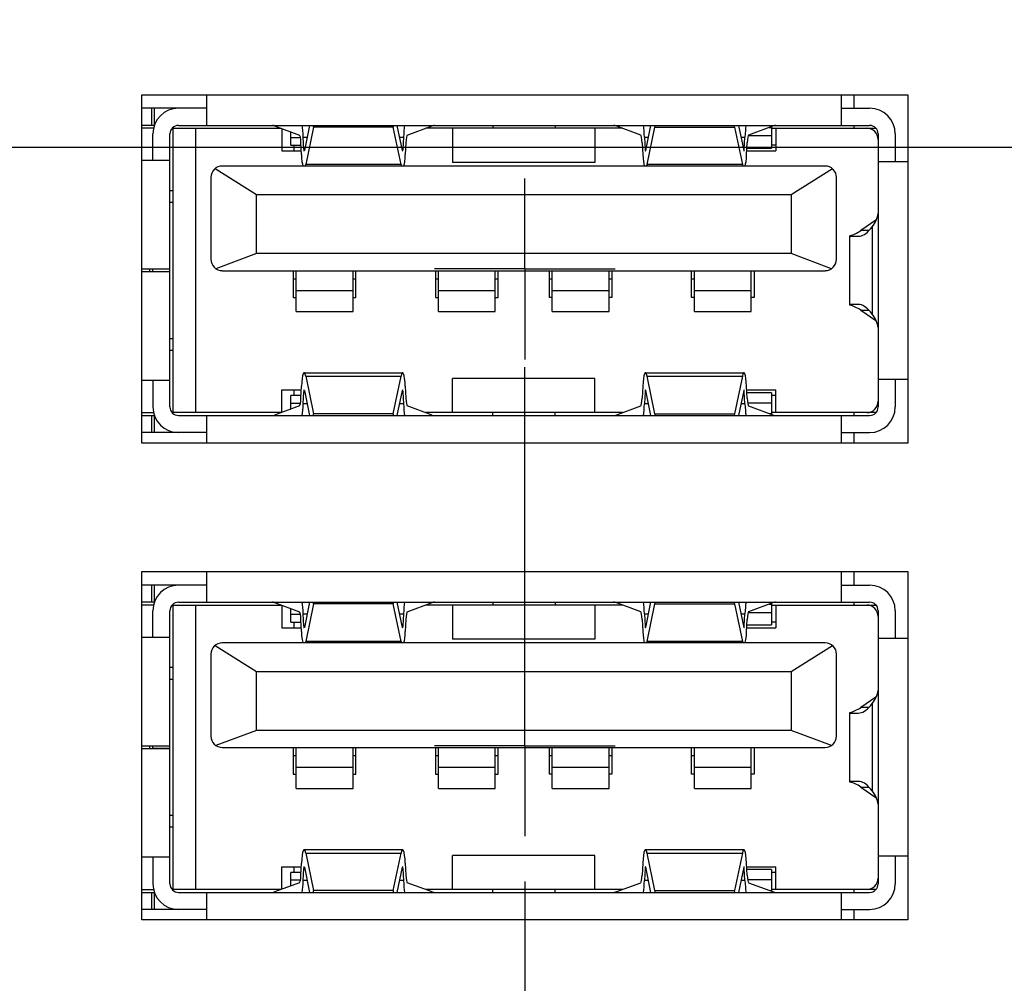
# Model space of a CAD drawing. Header units: inches. Extents: x 0 to 34, y 0 to 22.
# Tile 6 of 41: x 7.1 to 8.5, y 9.7 to 11. Entities that reach past the tile are written whole.
import ezdxf

# ---------------------------------------------------------------- set-up
doc = ezdxf.new("R2010")
doc.units = ezdxf.units.IN
doc.header["$LTSCALE"] = 1.87
doc.header["$MEASUREMENT"] = 0
doc.linetypes.add('CENTER', pattern=[0.6, 0.375, -0.075, 0.075, -0.075])
doc.layers.get('0').update_dxf_attribs({"linetype": 'CONTINUOUS'})
for name, color, linetype in [('02___PRT_ALL_AXES', 7, 'CONTINUOUS'), ('DATUMCURVES', 7, 'CONTINUOUS'), ('DIMENSIONS', 7, 'CONTINUOUS')]:
    doc.layers.add(name, color=color, linetype=linetype)
doc.styles.get("Standard").update_dxf_attribs({"font": 'txt', "width": 0.8})
doc.dimstyles.new('DIMSTYLE_1', dxfattribs={"dimtxt": 0.125, "dimasz": 0.18, "dimexe": 0.125, "dimexo": 0.0625, "dimgap": 0.03125, "dimtad": 0, "dimtih": 1, "dimtoh": 1, "dimlfac": 0.5, "dimzin": 4, "dimdsep": 46, "dimtxsty": 'STANDARD', "dimblk": '_FILLED', "dimblk1": '_FILLED', "dimblk2": '_FILLED', "dimcen": 0.09, "dimadec": 0, "dimazin": 0, "dimtp": 0.01, "dimtm": 0.01, "dimtfac": 1, "dimtofl": 0, "dimtmove": 0, "dimatfit": 3, "dimldrblk": '_FILLED', "dimfxl": 1, "dimtolj": 1, "dimtzin": 4, "dimarcsym": 0})

# ---------------------------------------------------------------- blocks, each defined once
blk = doc.blocks.new('*D4')
at = {"layer": 'DIMENSIONS', "color": 2, "linetype": 'CONTINUOUS'}
blk.add_line((7.8455, 9.8458), (7.8455, 7.4074), dxfattribs=at)
at = {"layer": 'DIMENSIONS', "color": 2, "linetype": 'CONTINUOUS', "insert": (7.783, 7.3449), "char_height": 0.125, "width": 1.125, "attachment_point": 3, "rotation": 90, "line_spacing_factor": 0.9}
blk.add_mtext('1.73{\\Ftxt.shx;\\W1.000000;\\H0.125000; }[43.8]', dxfattribs=at)
blk = doc.blocks.new('_FILLED')
at = {"color": 0, "linetype": 'BYBLOCK'}
blk.add_solid([(0, 0), (-1, 0.1736), (-1, -0.1736)], dxfattribs=at)
blk = doc.blocks.new('*D7')
at = {"layer": 'DIMENSIONS', "color": 2, "linetype": 'CONTINUOUS'}
blk.add_line((13.9132, 10.049), (13.9132, 7.4074), dxfattribs=at)
at = {"layer": 'DIMENSIONS', "color": 2, "linetype": 'CONTINUOUS', "insert": (13.8507, 7.3449), "char_height": 0.125, "width": 1.225, "attachment_point": 3, "rotation": 90, "line_spacing_factor": 0.9}
blk.add_mtext('4.76{\\Ftxt.shx;\\W1.000000;\\H0.125000; }[120.9]', dxfattribs=at)
blk = doc.blocks.new('*D8')
at = {"layer": 'DIMENSIONS', "color": 2, "linetype": 'CONTINUOUS'}
blk.add_line((16.0232, 10.049), (16.0232, 7.4074), dxfattribs=at)
at = {"layer": 'DIMENSIONS', "color": 2, "linetype": 'CONTINUOUS', "insert": (15.9607, 7.3449), "char_height": 0.125, "width": 1.225, "attachment_point": 3, "rotation": 90, "line_spacing_factor": 0.9}
blk.add_mtext('5.82{\\Ftxt.shx;\\W1.000000;\\H0.125000; }[147.7]', dxfattribs=at)
blk = doc.blocks.new('*D9')
at = {"layer": 'DIMENSIONS', "color": 2, "linetype": 'CONTINUOUS'}
blk.add_line((18.1332, 10.049), (18.1332, 7.4074), dxfattribs=at)
at = {"layer": 'DIMENSIONS', "color": 2, "linetype": 'CONTINUOUS', "insert": (18.0707, 7.3449), "char_height": 0.125, "width": 1.225, "attachment_point": 3, "rotation": 90, "line_spacing_factor": 0.9}
blk.add_mtext('6.87{\\Ftxt.shx;\\W1.000000;\\H0.125000; }[174.5]', dxfattribs=at)
blk = doc.blocks.new('*D10')
at = {"layer": 'DIMENSIONS', "color": 2, "linetype": 'CONTINUOUS'}
blk.add_line((20.2432, 10.049), (20.2432, 7.4074), dxfattribs=at)
at = {"layer": 'DIMENSIONS', "color": 2, "linetype": 'CONTINUOUS', "insert": (20.1807, 7.3449), "char_height": 0.125, "width": 1.225, "attachment_point": 3, "rotation": 90, "line_spacing_factor": 0.9}
blk.add_mtext('7.93{\\Ftxt.shx;\\W1.000000;\\H0.125000; }[201.3]', dxfattribs=at)
blk = doc.blocks.new('*D11')
at = {"layer": 'DIMENSIONS', "color": 2, "linetype": 'CONTINUOUS'}
blk.add_line((21.2982, 10.429), (21.2982, 7.4074), dxfattribs=at)
at = {"layer": 'DIMENSIONS', "color": 2, "linetype": 'CONTINUOUS', "insert": (21.2357, 7.3449), "char_height": 0.125, "width": 1.225, "attachment_point": 3, "rotation": 90, "line_spacing_factor": 0.9}
blk.add_mtext('8.45{\\Ftxt.shx;\\W1.000000;\\H0.125000; }[214.7]', dxfattribs=at)
blk = doc.blocks.new('*D12')
at = {"layer": 'DIMENSIONS', "color": 2, "linetype": 'CONTINUOUS'}
blk.add_line((22.3532, 10.049), (22.3532, 7.4074), dxfattribs=at)
at = {"layer": 'DIMENSIONS', "color": 2, "linetype": 'CONTINUOUS', "insert": (22.2907, 7.3449), "char_height": 0.125, "width": 1.225, "attachment_point": 3, "rotation": 90, "line_spacing_factor": 0.9}
blk.add_mtext('8.98{\\Ftxt.shx;\\W1.000000;\\H0.125000; }[228.1]', dxfattribs=at)
blk = doc.blocks.new('*D13')
at = {"layer": 'DIMENSIONS', "color": 2, "linetype": 'CONTINUOUS'}
blk.add_line((24.4632, 10.049), (24.4632, 7.4074), dxfattribs=at)
at = {"layer": 'DIMENSIONS', "color": 2, "linetype": 'CONTINUOUS', "insert": (24.4007, 7.3449), "char_height": 0.125, "width": 1.325, "attachment_point": 3, "rotation": 90, "line_spacing_factor": 0.9}
blk.add_mtext('10.04{\\Ftxt.shx;\\W1.000000;\\H0.125000; }[254.9]', dxfattribs=at)
blk = doc.blocks.new('*D14')
at = {"layer": 'DIMENSIONS', "color": 2, "linetype": 'CONTINUOUS'}
blk.add_line((26.5732, 10.049), (26.5732, 7.4074), dxfattribs=at)
at = {"layer": 'DIMENSIONS', "color": 2, "linetype": 'CONTINUOUS', "insert": (26.5107, 7.3449), "char_height": 0.125, "width": 1.325, "attachment_point": 3, "rotation": 90, "line_spacing_factor": 0.9}
blk.add_mtext('11.09{\\Ftxt.shx;\\W1.000000;\\H0.125000; }[281.7]', dxfattribs=at)
blk = doc.blocks.new('*D15')
at = {"layer": 'DIMENSIONS', "color": 2, "linetype": 'CONTINUOUS'}
blk.add_line((28.6832, 10.049), (28.6832, 7.4074), dxfattribs=at)
at = {"layer": 'DIMENSIONS', "color": 2, "linetype": 'CONTINUOUS', "insert": (28.6207, 7.3449), "char_height": 0.125, "width": 1.325, "attachment_point": 3, "rotation": 90, "line_spacing_factor": 0.9}
blk.add_mtext('12.15{\\Ftxt.shx;\\W1.000000;\\H0.125000; }[308.5]', dxfattribs=at)
blk = doc.blocks.new('*D22')
at = {"layer": 'DIMENSIONS', "color": 2, "linetype": 'CONTINUOUS'}
blk.add_line((10.5306, 12.0439), (3.5815, 12.0439), dxfattribs=at)
at = {"layer": 'DIMENSIONS', "color": 2, "linetype": 'CONTINUOUS', "insert": (3.519, 12.1064), "char_height": 0.125, "width": 1.125, "attachment_point": 3, "line_spacing_factor": 0.9}
blk.add_mtext('1.97{\\Ftxt.shx;\\W1.000000;\\H0.125000; }[50.2]', dxfattribs=at)
blk = doc.blocks.new('*D23')
at = {"layer": 'DIMENSIONS', "color": 2, "linetype": 'CONTINUOUS'}
blk.add_line((7.4067, 12.7534), (3.5815, 12.7534), dxfattribs=at)
at = {"layer": 'DIMENSIONS', "color": 2, "linetype": 'CONTINUOUS', "insert": (3.519, 12.8159), "char_height": 0.125, "width": 1.125, "attachment_point": 3, "line_spacing_factor": 0.9}
blk.add_mtext('2.33{\\Ftxt.shx;\\W1.000000;\\H0.125000; }[59.2]', dxfattribs=at)
blk = doc.blocks.new('*D24')
at = {"layer": 'DIMENSIONS', "color": 2, "linetype": 'CONTINUOUS'}
for p, q in [((3.8298, 13.6788), (3.5815, 13.6788)), ((4.0074, 13.4854), (3.8298, 13.6788)), ((7.4067, 13.4854), (4.0074, 13.4854))]:
    blk.add_line(p, q, dxfattribs=at)
at = {"layer": 'DIMENSIONS', "color": 2, "linetype": 'CONTINUOUS', "insert": (3.519, 13.7413), "char_height": 0.125, "width": 1.125, "attachment_point": 3, "line_spacing_factor": 0.9}
blk.add_mtext('2.70{\\Ftxt.shx;\\W1.000000;\\H0.125000; }[68.5]', dxfattribs=at)
blk = doc.blocks.new('*D25')
at = {"layer": 'DIMENSIONS', "color": 2, "linetype": 'CONTINUOUS'}
blk.add_line((7.5918, 14.2114), (3.5815, 14.2114), dxfattribs=at)
at = {"layer": 'DIMENSIONS', "color": 2, "linetype": 'CONTINUOUS', "insert": (3.519, 14.2739), "char_height": 0.125, "width": 1.125, "attachment_point": 3, "line_spacing_factor": 0.9}
blk.add_mtext('3.06{\\Ftxt.shx;\\W1.000000;\\H0.125000; }[77.7]', dxfattribs=at)
blk = doc.blocks.new('*D26')
at = {"layer": 'DIMENSIONS', "color": 2, "linetype": 'CONTINUOUS'}
for p, q in [((10.4998, 13.4675), (10.3296, 13.3218)), ((10.9908, 13.4675), (10.4998, 13.4675)), ((10.3296, 13.3218), (3.5815, 13.3218))]:
    blk.add_line(p, q, dxfattribs=at)
at = {"layer": 'DIMENSIONS', "color": 2, "linetype": 'CONTINUOUS', "insert": (3.519, 13.3843), "char_height": 0.125, "width": 1.125, "attachment_point": 3, "line_spacing_factor": 0.9}
blk.add_mtext('2.69{\\Ftxt.shx;\\W1.000000;\\H0.125000; }[68.2]', dxfattribs=at)
blk = doc.blocks.new('*D29')
at = {"layer": 'DIMENSIONS', "color": 2, "linetype": 'CONTINUOUS'}
blk.add_line((9.3055, 9.3209), (9.3055, 7.4074), dxfattribs=at)
at = {"layer": 'DIMENSIONS', "color": 2, "linetype": 'CONTINUOUS', "insert": (9.243, 7.3449), "char_height": 0.125, "width": 1.125, "attachment_point": 3, "rotation": 90, "line_spacing_factor": 0.9}
blk.add_mtext('2.46{\\Ftxt.shx;\\W1.000000;\\H0.125000; }[62.4]', dxfattribs=at)
blk = doc.blocks.new('*D31')
at = {"layer": 'DIMENSIONS', "color": 2, "linetype": 'CONTINUOUS'}
blk.add_line((9.1178, 10.8614), (3.5815, 10.8614), dxfattribs=at)
at = {"layer": 'DIMENSIONS', "color": 2, "linetype": 'CONTINUOUS', "insert": (3.519, 10.9239), "char_height": 0.125, "width": 1.125, "attachment_point": 3, "line_spacing_factor": 0.9}
blk.add_mtext('1.38{\\Ftxt.shx;\\W1.000000;\\H0.125000; }[35.1]', dxfattribs=at)
blk = doc.blocks.new('*D32')
at = {"layer": 'DIMENSIONS', "color": 2, "linetype": 'CONTINUOUS'}
blk.add_line((9.166, 12.3835), (3.5815, 12.3835), dxfattribs=at)
at = {"layer": 'DIMENSIONS', "color": 2, "linetype": 'CONTINUOUS', "insert": (3.519, 12.446), "char_height": 0.125, "width": 1.125, "attachment_point": 3, "line_spacing_factor": 0.9}
blk.add_mtext('2.14{\\Ftxt.shx;\\W1.000000;\\H0.125000; }[54.5]', dxfattribs=at)
blk = doc.blocks.new('*D33')
at = {"layer": 'DIMENSIONS', "color": 2, "linetype": 'CONTINUOUS'}
blk.add_line((9.166, 13.4835), (3.5815, 13.4835), dxfattribs=at)
at = {"layer": 'DIMENSIONS', "color": 2, "linetype": 'CONTINUOUS', "insert": (3.519, 13.546), "char_height": 0.125, "width": 1.125, "attachment_point": 3, "line_spacing_factor": 0.9}
blk.add_mtext('2.69{\\Ftxt.shx;\\W1.000000;\\H0.125000; }[68.4]', dxfattribs=at)
blk = doc.blocks.new('*D38')
at = {"layer": 'DIMENSIONS', "color": 2, "linetype": 'CONTINUOUS'}
blk.add_line((6.6467, 11.6435), (3.5815, 11.6435), dxfattribs=at)
at = {"layer": 'DIMENSIONS', "color": 2, "linetype": 'CONTINUOUS', "insert": (3.519, 11.706), "char_height": 0.125, "width": 1.425, "attachment_point": 3, "line_spacing_factor": 0.9}
blk.add_mtext('2X 1.77{\\Ftxt.shx;\\W1.000000;\\H0.125000; }[45.1]', dxfattribs=at)

msp = doc.modelspace()

# ---------------------------------------------------------------- linework, layer by layer
at = {"color": 7, "linetype": 'CONTINUOUS'}
for p, q in [((7.4054, 10.8922), (7.4054, 10.9345)), ((8.2834, 10.9345), (8.2834, 10.8922)), ((7.4054, 10.9158), (7.3155, 10.9158)), ((7.3286, 10.9158), (7.3286, 10.8922)), ((7.3331, 10.8932), (7.3331, 10.9158)), ((8.2834, 10.9158), (8.3228, 10.9158)), ((7.3328, 10.8922), (7.3155, 10.8922)), ((7.3661, 10.8922), (8.3228, 10.8922)), ((7.4989, 10.8917), (7.5336, 10.8788)), ((7.5476, 10.8922), (7.5404, 10.8574)), ((7.5531, 10.8898), (7.5422, 10.8379)), ((7.5531, 10.8898), (7.5529, 10.8922)), ((7.6633, 10.8898), (7.5531, 10.8898)), ((7.6635, 10.8922), (7.6633, 10.8898)), ((7.6742, 10.8379), (7.6633, 10.8898)), ((7.676, 10.8574), (7.6688, 10.8922)), ((7.6828, 10.8788), (7.7175, 10.8917)), ((7.8011, 10.8922), (7.8011, 10.8883)), ((7.8877, 10.8922), (7.8877, 10.8883)), ((8.006, 10.8788), (7.9713, 10.8917)), ((8.0128, 10.8574), (8.0201, 10.8922)), ((8.0147, 10.8379), (8.0256, 10.8898)), ((8.0253, 10.8922), (8.0256, 10.8898)), ((8.0256, 10.8898), (8.1357, 10.8898)), ((8.1357, 10.8898), (8.136, 10.8922)), ((8.1357, 10.8898), (8.1466, 10.8379)), ((8.1412, 10.8922), (8.1485, 10.8574)), ((8.1899, 10.8917), (8.1553, 10.8788)), ((8.1838, 10.8894), (8.1869, 10.8894)), ((8.1869, 10.8906), (8.1869, 10.8607)), ((7.3315, 10.8883), (7.3155, 10.8883)), ((7.3306, 10.8438), (7.3306, 10.8804)), ((7.3543, 10.5024), (7.3543, 10.8804)), ((7.3582, 10.8883), (7.3573, 10.8883)), ((7.3582, 10.8883), (7.3582, 10.4946)), ((7.3582, 10.8883), (7.3897, 10.8883)), ((7.3897, 10.8883), (7.3897, 10.4946)), ((7.3897, 10.8883), (7.5081, 10.8883)), ((7.5094, 10.8878), (7.5094, 10.8568)), ((7.5216, 10.8647), (7.5216, 10.8833)), ((7.5395, 10.8594), (7.5387, 10.8759)), ((7.5387, 10.8759), (7.5442, 10.8759)), ((7.6722, 10.8759), (7.6777, 10.8759)), ((7.6777, 10.8759), (7.6769, 10.8594)), ((7.9805, 10.8883), (7.7083, 10.8883)), ((7.7456, 10.8883), (7.7456, 10.841)), ((7.9425, 10.8883), (7.9425, 10.841)), ((8.0112, 10.8759), (8.012, 10.8594)), ((8.0112, 10.8759), (8.0167, 10.8759)), ((8.1446, 10.8759), (8.1501, 10.8759)), ((8.1493, 10.8594), (8.1501, 10.8759)), ((8.1869, 10.8776), (8.1546, 10.8776)), ((8.1869, 10.8883), (8.3316, 10.8883)), ((8.1928, 10.8883), (8.1928, 10.8568)), ((8.3346, 10.8804), (8.3346, 10.5024)), ((8.3582, 10.8804), (8.3582, 10.8422)), ((7.5349, 10.875), (7.5216, 10.875)), ((7.5216, 10.8647), (7.5357, 10.8647)), ((7.5259, 10.8647), (7.5259, 10.8568)), ((7.5364, 10.8517), (7.5356, 10.8682)), ((7.6808, 10.8682), (7.68, 10.8517)), ((8.008, 10.8682), (8.0088, 10.8517)), ((8.1525, 10.8517), (8.1533, 10.8682)), ((8.1928, 10.8647), (8.1869, 10.8647)), ((7.5094, 10.8568), (7.5361, 10.8568)), ((7.5408, 10.8594), (7.5395, 10.8594)), ((7.6769, 10.8594), (7.6756, 10.8594)), ((8.0132, 10.8594), (8.012, 10.8594)), ((8.1493, 10.8594), (8.1481, 10.8594)), ((8.1527, 10.8568), (8.1928, 10.8568)), ((8.1529, 10.8607), (8.1869, 10.8607)), ((7.3155, 10.8438), (7.3306, 10.8438)), ((7.3306, 10.8438), (7.3543, 10.8438)), ((8.2613, 10.8359), (7.4267, 10.8359)), ((7.6742, 10.8379), (7.5422, 10.8379)), ((7.9425, 10.841), (7.7456, 10.841)), ((8.1466, 10.8379), (8.0147, 10.8379)), ((8.3346, 10.8422), (8.3582, 10.8422)), ((8.3582, 10.8422), (8.3755, 10.8422)), ((7.4167, 10.8323), (7.4739, 10.7965)), ((8.2141, 10.7965), (8.2714, 10.8323)), ((7.411, 10.8202), (7.411, 10.7068)), ((8.2771, 10.7068), (8.2771, 10.8202)), ((7.3582, 10.8017), (7.3543, 10.8017)), ((7.4739, 10.7146), (7.4739, 10.7965)), ((7.4739, 10.7965), (8.2141, 10.7965)), ((8.2141, 10.7965), (8.2141, 10.7146)), ((7.3543, 10.7859), (7.3582, 10.7859)), ((8.3314, 10.7608), (8.3106, 10.7465)), ((8.2952, 10.7388), (8.2952, 10.7395)), ((8.3216, 10.7465), (8.3106, 10.7465)), ((8.3239, 10.7489), (8.3264, 10.7519)), ((8.3264, 10.7519), (8.3264, 10.631)), ((8.2952, 10.6441), (8.2952, 10.7387)), ((8.2964, 10.7387), (8.3071, 10.7387)), ((7.4739, 10.7146), (7.418, 10.6937)), ((8.2141, 10.7146), (7.4739, 10.7146)), ((8.2701, 10.6937), (8.2141, 10.7146)), ((7.3306, 10.693), (7.3155, 10.693)), ((7.3155, 10.6898), (7.3306, 10.6898)), ((7.3267, 10.6898), (7.3267, 10.693)), ((7.3306, 10.6898), (7.3306, 10.693)), ((7.3543, 10.693), (7.3306, 10.693)), ((7.3306, 10.6901), (7.3543, 10.6901)), ((7.3306, 10.6898), (7.3543, 10.6898)), ((7.4267, 10.691), (8.2613, 10.691)), ((7.5251, 10.691), (7.5251, 10.654)), ((7.5291, 10.6345), (7.5291, 10.691)), ((7.6078, 10.6345), (7.6078, 10.691)), ((7.6117, 10.654), (7.6117, 10.691)), ((7.722, 10.691), (7.722, 10.654)), ((7.7259, 10.6345), (7.7259, 10.691)), ((7.8047, 10.6345), (7.8047, 10.691)), ((7.8086, 10.654), (7.8086, 10.691)), ((7.8795, 10.654), (7.8795, 10.691)), ((7.8834, 10.6345), (7.8834, 10.691)), ((7.9621, 10.6345), (7.9621, 10.691)), ((7.9661, 10.691), (7.9661, 10.654)), ((8.0763, 10.654), (8.0763, 10.691)), ((8.0802, 10.6345), (8.0802, 10.691)), ((8.159, 10.6345), (8.159, 10.691)), ((8.1629, 10.691), (8.1629, 10.654)), ((7.5291, 10.6795), (7.5251, 10.6795)), ((7.6117, 10.6795), (7.6078, 10.6795)), ((7.7259, 10.6795), (7.722, 10.6795)), ((7.8086, 10.6795), (7.8047, 10.6795)), ((7.8834, 10.6795), (7.8795, 10.6795)), ((7.9661, 10.6795), (7.9621, 10.6795)), ((8.0802, 10.6795), (8.0763, 10.6795)), ((7.6078, 10.6633), (7.5291, 10.6633)), ((7.8047, 10.6633), (7.7259, 10.6633)), ((7.9621, 10.6633), (7.8834, 10.6633)), ((8.159, 10.6633), (8.0802, 10.6633)), ((7.5251, 10.654), (7.5291, 10.654)), ((7.6078, 10.654), (7.6117, 10.654)), ((7.722, 10.654), (7.7259, 10.654)), ((7.8047, 10.654), (7.8086, 10.654)), ((7.8834, 10.654), (7.8795, 10.654)), ((7.9661, 10.654), (7.9621, 10.654)), ((8.0802, 10.654), (8.0763, 10.654)), ((8.1629, 10.654), (8.159, 10.654)), ((8.3071, 10.6442), (8.2964, 10.6442)), ((7.5291, 10.6345), (7.6078, 10.6345)), ((7.7259, 10.6345), (7.8047, 10.6345)), ((7.8834, 10.6345), (7.9621, 10.6345)), ((8.0802, 10.6345), (8.159, 10.6345)), ((8.2952, 10.6433), (8.2952, 10.6439)), ((8.3106, 10.6363), (8.3314, 10.6221)), ((8.3106, 10.6363), (8.3216, 10.6363)), ((8.3264, 10.631), (8.3239, 10.634)), ((7.3582, 10.5969), (7.3543, 10.5969)), ((7.3543, 10.5812), (7.3582, 10.5812)), ((7.54, 10.5497), (7.6764, 10.5497)), ((8.0125, 10.5497), (8.1488, 10.5497)), ((7.3306, 10.5391), (7.3155, 10.5391)), ((7.3306, 10.5391), (7.3306, 10.5024)), ((7.3543, 10.5391), (7.3306, 10.5391)), ((7.5422, 10.545), (7.5531, 10.493)), ((7.5422, 10.545), (7.6742, 10.545)), ((7.6633, 10.493), (7.6742, 10.545)), ((7.7456, 10.4946), (7.7456, 10.5418)), ((7.9425, 10.5418), (7.7456, 10.5418)), ((7.9425, 10.4946), (7.9425, 10.5418)), ((8.0256, 10.493), (8.0147, 10.545)), ((8.0147, 10.545), (8.1466, 10.545)), ((8.1466, 10.545), (8.1357, 10.493)), ((8.3582, 10.5406), (8.3346, 10.5406)), ((8.3582, 10.5406), (8.3582, 10.5024)), ((8.3755, 10.5406), (8.3582, 10.5406)), ((7.5094, 10.4951), (7.5094, 10.5261)), ((7.5094, 10.5261), (7.5361, 10.5261)), ((7.5259, 10.5261), (7.5259, 10.5182)), ((7.5356, 10.5146), (7.5364, 10.5311)), ((7.5387, 10.5069), (7.5395, 10.5234)), ((7.5395, 10.5234), (7.5408, 10.5234)), ((7.5404, 10.5254), (7.5476, 10.4906)), ((7.6688, 10.4906), (7.676, 10.5254)), ((7.6756, 10.5234), (7.6769, 10.5234)), ((7.6769, 10.5234), (7.6777, 10.5069)), ((7.68, 10.5311), (7.6808, 10.5146)), ((8.0088, 10.5311), (8.008, 10.5146)), ((8.012, 10.5234), (8.0112, 10.5069)), ((8.012, 10.5234), (8.0132, 10.5234)), ((8.0201, 10.4906), (8.0128, 10.5254)), ((8.1485, 10.5254), (8.1412, 10.4906)), ((8.1481, 10.5234), (8.1493, 10.5234)), ((8.1501, 10.5069), (8.1493, 10.5234)), ((8.1533, 10.5146), (8.1525, 10.5311)), ((8.1527, 10.5261), (8.1928, 10.5261)), ((8.1869, 10.5221), (8.1529, 10.5221)), ((8.1869, 10.5221), (8.1869, 10.4923)), ((8.1928, 10.4946), (8.1928, 10.5261)), ((7.5216, 10.4996), (7.5216, 10.5182)), ((7.5357, 10.5182), (7.5216, 10.5182)), ((7.5216, 10.5078), (7.5349, 10.5078)), ((8.1539, 10.5083), (8.1869, 10.5083)), ((8.1928, 10.5182), (8.1869, 10.5182)), ((7.3155, 10.4946), (7.3315, 10.4946)), ((7.3573, 10.4946), (7.3582, 10.4946)), ((7.3897, 10.4946), (7.3582, 10.4946)), ((7.5081, 10.4946), (7.3897, 10.4946)), ((7.5336, 10.504), (7.4989, 10.4912)), ((7.5442, 10.5069), (7.5387, 10.5069)), ((7.6777, 10.5069), (7.6722, 10.5069)), ((7.7175, 10.4912), (7.6828, 10.504)), ((7.9805, 10.4946), (7.7083, 10.4946)), ((7.8011, 10.4906), (7.8011, 10.4946)), ((7.8877, 10.4906), (7.8877, 10.4946)), ((7.9713, 10.4912), (8.006, 10.504)), ((8.0167, 10.5069), (8.0112, 10.5069)), ((8.1501, 10.5069), (8.1446, 10.5069)), ((8.1553, 10.504), (8.1899, 10.4912)), ((8.3316, 10.4946), (8.1869, 10.4946)), ((7.3155, 10.4906), (7.3328, 10.4906)), ((7.3286, 10.4906), (7.3286, 10.467)), ((7.3331, 10.467), (7.3331, 10.4896)), ((7.3661, 10.4906), (8.3228, 10.4906)), ((7.4054, 10.4525), (7.4054, 10.4906)), ((7.5529, 10.4906), (7.5531, 10.493)), ((7.6633, 10.493), (7.5531, 10.493)), ((7.6633, 10.493), (7.6635, 10.4906)), ((8.0256, 10.493), (8.0253, 10.4906)), ((8.0256, 10.493), (8.1357, 10.493)), ((8.136, 10.4906), (8.1357, 10.493)), ((8.1869, 10.4929), (8.1852, 10.4929)), ((8.2834, 10.4906), (8.2834, 10.4525)), ((7.4054, 10.467), (7.3155, 10.467)), ((8.2834, 10.467), (8.3228, 10.467)), ((7.4054, 10.2322), (7.4054, 10.2745)), ((8.2834, 10.2745), (8.2834, 10.2322)), ((7.4054, 10.2558), (7.3155, 10.2558)), ((7.3286, 10.2558), (7.3286, 10.2322)), ((7.3331, 10.2332), (7.3331, 10.2558)), ((8.2834, 10.2558), (8.3228, 10.2558)), ((7.3328, 10.2322), (7.3155, 10.2322)), ((7.3315, 10.2283), (7.3155, 10.2283)), ((7.3582, 10.2283), (7.3573, 10.2283)), ((7.3582, 10.2283), (7.3582, 9.8346)), ((7.3582, 10.2283), (7.3897, 10.2283)), ((7.3661, 10.2322), (8.3228, 10.2322)), ((7.3897, 10.2283), (7.3897, 9.8346)), ((7.3897, 10.2283), (7.5081, 10.2283)), ((7.4989, 10.2317), (7.5336, 10.2188)), ((7.5094, 10.2278), (7.5094, 10.1968)), ((7.5216, 10.2047), (7.5216, 10.2233)), ((7.5476, 10.2322), (7.5404, 10.1974)), ((7.5531, 10.2298), (7.5422, 10.1779)), ((7.5531, 10.2298), (7.5529, 10.2322)), ((7.6633, 10.2298), (7.5531, 10.2298)), ((7.6635, 10.2322), (7.6633, 10.2298)), ((7.6742, 10.1779), (7.6633, 10.2298)), ((7.676, 10.1974), (7.6688, 10.2322)), ((7.6828, 10.2188), (7.7175, 10.2317)), ((7.9805, 10.2283), (7.7083, 10.2283)), ((7.7456, 10.2283), (7.7456, 10.181)), ((7.8011, 10.2322), (7.8011, 10.2283)), ((7.8877, 10.2322), (7.8877, 10.2283)), ((7.9425, 10.2283), (7.9425, 10.181)), ((8.006, 10.2188), (7.9713, 10.2317)), ((8.0128, 10.1974), (8.0201, 10.2322)), ((8.0147, 10.1779), (8.0256, 10.2298)), ((8.0253, 10.2322), (8.0256, 10.2298)), ((8.0256, 10.2298), (8.1357, 10.2298)), ((8.1357, 10.2298), (8.136, 10.2322)), ((8.1357, 10.2298), (8.1466, 10.1779)), ((8.1412, 10.2322), (8.1485, 10.1974)), ((8.1899, 10.2317), (8.1553, 10.2188)), ((8.1838, 10.2294), (8.1869, 10.2294)), ((8.1869, 10.2306), (8.1869, 10.2007)), ((8.1869, 10.2283), (8.3316, 10.2283)), ((8.1928, 10.2283), (8.1928, 10.1968)), ((7.3306, 10.1838), (7.3306, 10.2204)), ((7.3543, 9.8424), (7.3543, 10.2204)), ((7.5349, 10.215), (7.5216, 10.215)), ((7.5364, 10.1917), (7.5356, 10.2082)), ((7.5395, 10.1994), (7.5387, 10.2159)), ((7.5387, 10.2159), (7.5442, 10.2159)), ((7.6722, 10.2159), (7.6777, 10.2159)), ((7.6777, 10.2159), (7.6769, 10.1994)), ((7.6808, 10.2082), (7.68, 10.1917)), ((8.008, 10.2082), (8.0088, 10.1917)), ((8.0112, 10.2159), (8.012, 10.1994)), ((8.0112, 10.2159), (8.0167, 10.2159)), ((8.1446, 10.2159), (8.1501, 10.2159)), ((8.1493, 10.1994), (8.1501, 10.2159)), ((8.1525, 10.1917), (8.1533, 10.2082)), ((8.1869, 10.2176), (8.1546, 10.2176)), ((8.3346, 10.2204), (8.3346, 9.8424)), ((8.3582, 10.2204), (8.3582, 10.1822)), ((7.5094, 10.1968), (7.5361, 10.1968)), ((7.5216, 10.2047), (7.5357, 10.2047)), ((7.5259, 10.2047), (7.5259, 10.1968)), ((7.5408, 10.1994), (7.5395, 10.1994)), ((7.6769, 10.1994), (7.6756, 10.1994)), ((8.0132, 10.1994), (8.012, 10.1994)), ((8.1493, 10.1994), (8.1481, 10.1994)), ((8.1527, 10.1968), (8.1928, 10.1968)), ((8.1529, 10.2007), (8.1869, 10.2007)), ((8.1928, 10.2047), (8.1869, 10.2047)), ((7.3155, 10.1838), (7.3306, 10.1838)), ((7.3306, 10.1838), (7.3543, 10.1838)), ((7.9425, 10.181), (7.7456, 10.181)), ((8.3346, 10.1822), (8.3582, 10.1822)), ((8.3582, 10.1822), (8.3755, 10.1822)), ((7.4167, 10.1723), (7.4739, 10.1365)), ((8.2613, 10.1759), (7.4267, 10.1759)), ((7.6742, 10.1779), (7.5422, 10.1779)), ((8.1466, 10.1779), (8.0147, 10.1779)), ((8.2141, 10.1365), (8.2714, 10.1723)), ((7.411, 10.1602), (7.411, 10.0468)), ((8.2771, 10.0468), (8.2771, 10.1602)), ((7.3582, 10.1417), (7.3543, 10.1417)), ((7.4739, 10.0546), (7.4739, 10.1365)), ((7.4739, 10.1365), (8.2141, 10.1365)), ((8.2141, 10.1365), (8.2141, 10.0546)), ((7.3543, 10.1259), (7.3582, 10.1259)), ((8.3314, 10.1008), (8.3106, 10.0865)), ((8.3216, 10.0865), (8.3106, 10.0865)), ((8.3239, 10.0889), (8.3264, 10.0919)), ((8.3264, 10.0919), (8.3264, 9.971)), ((8.2952, 10.0788), (8.2952, 10.0795)), ((8.2952, 9.9841), (8.2952, 10.0787)), ((8.2964, 10.0787), (8.3071, 10.0787)), ((7.4739, 10.0546), (7.418, 10.0337)), ((8.2141, 10.0546), (7.4739, 10.0546)), ((8.2701, 10.0337), (8.2141, 10.0546)), ((7.3306, 10.033), (7.3155, 10.033)), ((7.3267, 10.0298), (7.3267, 10.033)), ((7.3306, 10.0298), (7.3306, 10.033)), ((7.3543, 10.033), (7.3306, 10.033)), ((7.4267, 10.031), (8.2613, 10.031)), ((7.5251, 10.031), (7.5251, 9.994)), ((7.5291, 9.9745), (7.5291, 10.031)), ((7.6078, 9.9745), (7.6078, 10.031)), ((7.6117, 9.994), (7.6117, 10.031)), ((7.722, 10.031), (7.722, 9.994)), ((7.7259, 9.9745), (7.7259, 10.031)), ((7.8047, 9.9745), (7.8047, 10.031)), ((7.8086, 9.994), (7.8086, 10.031)), ((7.8795, 9.994), (7.8795, 10.031)), ((7.8834, 9.9745), (7.8834, 10.031)), ((7.9621, 9.9745), (7.9621, 10.031)), ((7.9661, 10.031), (7.9661, 9.994)), ((8.0763, 9.994), (8.0763, 10.031)), ((8.0802, 9.9745), (8.0802, 10.031)), ((8.159, 9.9745), (8.159, 10.031)), ((8.1629, 10.031), (8.1629, 9.994)), ((7.3155, 10.0298), (7.3306, 10.0298)), ((7.3306, 10.0301), (7.3543, 10.0301)), ((7.3306, 10.0298), (7.3543, 10.0298)), ((7.5291, 10.0195), (7.5251, 10.0195)), ((7.6117, 10.0195), (7.6078, 10.0195)), ((7.7259, 10.0195), (7.722, 10.0195)), ((7.8086, 10.0195), (7.8047, 10.0195)), ((7.8834, 10.0195), (7.8795, 10.0195)), ((7.9661, 10.0195), (7.9621, 10.0195)), ((8.0802, 10.0195), (8.0763, 10.0195)), ((7.5251, 9.994), (7.5291, 9.994)), ((7.6078, 10.0033), (7.5291, 10.0033)), ((7.6078, 9.994), (7.6117, 9.994)), ((7.722, 9.994), (7.7259, 9.994)), ((7.8047, 10.0033), (7.7259, 10.0033)), ((7.8047, 9.994), (7.8086, 9.994)), ((7.8834, 9.994), (7.8795, 9.994)), ((7.9621, 10.0033), (7.8834, 10.0033)), ((7.9661, 9.994), (7.9621, 9.994)), ((8.0802, 9.994), (8.0763, 9.994)), ((8.159, 10.0033), (8.0802, 10.0033)), ((8.1629, 9.994), (8.159, 9.994)), ((8.2952, 9.9833), (8.2952, 9.9839)), ((8.3071, 9.9842), (8.2964, 9.9842)), ((8.3106, 9.9763), (8.3314, 9.9621)), ((8.3106, 9.9763), (8.3216, 9.9763)), ((7.5291, 9.9745), (7.6078, 9.9745)), ((7.7259, 9.9745), (7.8047, 9.9745)), ((7.8834, 9.9745), (7.9621, 9.9745)), ((8.0802, 9.9745), (8.159, 9.9745)), ((8.3264, 9.971), (8.3239, 9.974)), ((7.3582, 9.9369), (7.3543, 9.9369)), ((7.3543, 9.9212), (7.3582, 9.9212)), ((7.54, 9.8897), (7.6764, 9.8897)), ((7.5422, 9.885), (7.5531, 9.833)), ((7.5422, 9.885), (7.6742, 9.885)), ((7.6633, 9.833), (7.6742, 9.885)), ((7.7456, 9.8346), (7.7456, 9.8818)), ((7.9425, 9.8818), (7.7456, 9.8818)), ((7.9425, 9.8346), (7.9425, 9.8818)), ((8.0125, 9.8897), (8.1488, 9.8897)), ((8.0256, 9.833), (8.0147, 9.885)), ((8.0147, 9.885), (8.1466, 9.885)), ((8.1466, 9.885), (8.1357, 9.833)), ((7.3306, 9.8791), (7.3155, 9.8791)), ((7.3306, 9.8791), (7.3306, 9.8424)), ((7.3543, 9.8791), (7.3306, 9.8791)), ((7.5356, 9.8546), (7.5364, 9.8711)), ((7.68, 9.8711), (7.6808, 9.8546)), ((8.0088, 9.8711), (8.008, 9.8546)), ((8.1533, 9.8546), (8.1525, 9.8711)), ((8.3582, 9.8806), (8.3346, 9.8806)), ((8.3582, 9.8806), (8.3582, 9.8424)), ((8.3755, 9.8806), (8.3582, 9.8806)), ((7.5094, 9.8351), (7.5094, 9.8661)), ((7.5094, 9.8661), (7.5361, 9.8661)), ((7.5216, 9.8396), (7.5216, 9.8582)), ((7.5357, 9.8582), (7.5216, 9.8582)), ((7.5259, 9.8661), (7.5259, 9.8582)), ((7.5387, 9.8469), (7.5395, 9.8634)), ((7.5395, 9.8634), (7.5408, 9.8634)), ((7.5404, 9.8654), (7.5476, 9.8306)), ((7.6688, 9.8306), (7.676, 9.8654)), ((7.6756, 9.8634), (7.6769, 9.8634)), ((7.6769, 9.8634), (7.6777, 9.8469)), ((8.012, 9.8634), (8.0112, 9.8469)), ((8.012, 9.8634), (8.0132, 9.8634)), ((8.0201, 9.8306), (8.0128, 9.8654)), ((8.1485, 9.8654), (8.1412, 9.8306)), ((8.1481, 9.8634), (8.1493, 9.8634)), ((8.1501, 9.8469), (8.1493, 9.8634)), ((8.1527, 9.8661), (8.1928, 9.8661)), ((8.1869, 9.8621), (8.1529, 9.8621)), ((8.1869, 9.8621), (8.1869, 9.8323)), ((8.1928, 9.8582), (8.1869, 9.8582)), ((8.1928, 9.8346), (8.1928, 9.8661)), ((7.5336, 9.844), (7.4989, 9.8312)), ((7.5216, 9.8478), (7.5349, 9.8478)), ((7.5442, 9.8469), (7.5387, 9.8469)), ((7.6777, 9.8469), (7.6722, 9.8469)), ((7.7175, 9.8312), (7.6828, 9.844)), ((7.9713, 9.8312), (8.006, 9.844)), ((8.0167, 9.8469), (8.0112, 9.8469)), ((8.1501, 9.8469), (8.1446, 9.8469)), ((8.1539, 9.8483), (8.1869, 9.8483)), ((8.1553, 9.844), (8.1899, 9.8312)), ((7.3155, 9.8346), (7.3315, 9.8346)), ((7.3155, 9.8306), (7.3328, 9.8306)), ((7.3286, 9.8306), (7.3286, 9.807)), ((7.3331, 9.807), (7.3331, 9.8296)), ((7.3573, 9.8346), (7.3582, 9.8346)), ((7.3897, 9.8346), (7.3582, 9.8346)), ((7.3661, 9.8306), (8.3228, 9.8306)), ((7.5081, 9.8346), (7.3897, 9.8346)), ((7.4054, 9.7925), (7.4054, 9.8306)), ((7.5529, 9.8306), (7.5531, 9.833)), ((7.6633, 9.833), (7.5531, 9.833)), ((7.6633, 9.833), (7.6635, 9.8306)), ((7.9805, 9.8346), (7.7083, 9.8346)), ((7.8011, 9.8306), (7.8011, 9.8346)), ((7.8877, 9.8306), (7.8877, 9.8346)), ((8.0256, 9.833), (8.0253, 9.8306)), ((8.0256, 9.833), (8.1357, 9.833)), ((8.136, 9.8306), (8.1357, 9.833)), ((8.1869, 9.8329), (8.1852, 9.8329)), ((8.3316, 9.8346), (8.1869, 9.8346)), ((8.2834, 9.8306), (8.2834, 9.7925)), ((7.4054, 9.807), (7.3155, 9.807)), ((8.2834, 9.807), (8.3228, 9.807))]:
    msp.add_line(p, q, dxfattribs=at)
for centre, radius, start, end in [((7.3661, 10.8804), 0.0354, 90, 180), ((8.3228, 10.8804), 0.0354, 0, 90), ((7.3661, 10.8804), 0.0118, 90, 180), ((8.3228, 10.8804), 0.0118, 0, 90), ((8.3188, 10.8725), 0.0157, 0, 90), ((7.4267, 10.8202), 0.0157, 90, 180.0002), ((8.2613, 10.8202), 0.0157, 359.9998, 90), ((7.4267, 10.7068), 0.0157, 179.9999, 270), ((8.2613, 10.7068), 0.0157, 270, 359.9998), ((8.3188, 10.5103), 0.0157, 270, 360), ((7.3661, 10.5024), 0.0354, 180, 270), ((7.3661, 10.5024), 0.0118, 180, 270), ((8.3228, 10.5024), 0.0354, 270, 360), ((8.3228, 10.5024), 0.0118, 270, 360), ((7.3661, 10.2204), 0.0354, 90, 180), ((8.3228, 10.2204), 0.0354, 0, 90), ((7.3661, 10.2204), 0.0118, 90, 180), ((8.3188, 10.2125), 0.0157, 0, 90), ((8.3228, 10.2204), 0.0118, 0, 90), ((7.4267, 10.1602), 0.0157, 90, 180.0002), ((8.2613, 10.1602), 0.0157, 359.9998, 90), ((7.4267, 10.0468), 0.0157, 179.9999, 270), ((8.2613, 10.0468), 0.0157, 270, 359.9998), ((7.3661, 9.8424), 0.0354, 180, 270), ((7.3661, 9.8424), 0.0118, 180, 270), ((8.3188, 9.8503), 0.0157, 270, 360), ((8.3228, 9.8424), 0.0354, 270, 360), ((8.3228, 9.8424), 0.0118, 270, 360)]:
    msp.add_arc(centre, radius, start, end, dxfattribs=at)
for centre, major_axis, ratio, start_param, end_param in [((7.496, 10.4985), (0, 0.3937), 0.141378, -0.052372, -0.001711), ((7.5335, 10.8631), (0, 0.0394), 0.141378, -1.239196, -0.733203), ((7.6829, 10.8631), (0, 0.0394), 0.141378, 0.733203, 1.239196), ((7.7204, 10.4985), (0, 0.3937), 0.141378, 0.001711, 0.052372), ((7.9684, 10.4985), (0, 0.3937), 0.141378, -0.052372, -0.001711), ((8.0059, 10.8631), (0, 0.0394), 0.141378, -1.239196, -0.733204), ((8.1554, 10.8631), (0, 0.0394), 0.141378, 0.733204, 1.239196), ((8.1928, 10.4985), (0, 0.3937), 0.141378, 0.001711, 0.052372), ((7.5335, 10.8631), (0, 0.0157), 0.141378, -1.239196, -0.052372), ((7.6829, 10.8631), (0, 0.0157), 0.141378, 0.052372, 1.239196), ((8.0059, 10.8631), (0, 0.0157), 0.141378, -1.239196, -0.052372), ((8.1554, 10.8631), (0, 0.0157), 0.141378, 0.052372, 1.239196), ((7.54, 10.8607), (0, 0.0276), 0.141378, -4.380788, -3.592631), ((7.54, 10.8607), (0, 0.00394), 0.141378, -4.380788, -2.548193), ((7.6764, 10.8607), (0, 0.00394), 0.141378, 2.548193, 4.380788), ((7.6764, 10.8607), (0, 0.0276), 0.141378, -2.690554, -1.902397), ((8.0125, 10.8607), (0, 0.0276), 0.141378, -4.380788, -3.592631), ((8.0125, 10.8607), (0, 0.00394), 0.141378, -4.380788, -2.548193), ((8.1488, 10.8607), (0, 0.00394), 0.141378, 2.548193, 4.380788), ((8.1488, 10.8607), (0, 0.0276), 0.141378, -2.690554, -1.902397), ((7.54, 10.8607), (0, 0.0276), 0.141378, -2.690578, -2.548193), ((7.6764, 10.8607), (0, 0.0276), 0.141378, -3.734993, -3.592608), ((8.0125, 10.8607), (0, 0.0276), 0.141378, -2.690578, -2.548193), ((8.1488, 10.8607), (0, 0.0276), 0.141378, -3.734993, -3.592608), ((7.8621, 10.7722), (0.4724, 0), 0.232048, 6.096698, 6.26467), ((8.2558, 10.7653), (0.0787, 0), 0.202409, -0.286051, -0.247372), ((8.2876, 11.1324), (0, 0.3937), 0.294118, -3.076089, -2.94188), ((8.3071, 11.1324), (0, 0.3937), 0.188679, 3.141581, 3.369605), ((8.2964, 11.1324), (0, 0.3937), 0.188679, -3.15705, -3.141605), ((8.2964, 10.2505), (0, 0.3937), 0.188679, -0.000012, 0.015433), ((8.3071, 10.2505), (0, 0.3937), 0.188679, 6.055149, 6.283173), ((8.2876, 10.2505), (0, 0.3937), 0.294118, -0.199687, -0.065479), ((7.8621, 10.6106), (0.4724, 0), 0.232072, 6.301701, 6.469672), ((8.2558, 10.6176), (0.0787, 0), 0.202386, 0.247681, 0.286051), ((7.54, 10.5221), (0, 0.0276), 0.141378, -0.593424, 1.239172), ((7.6764, 10.5221), (0, 0.0276), 0.141378, 5.044013, 6.876609), ((8.0125, 10.5221), (0, 0.0276), 0.141378, -0.593424, 1.239172), ((8.1488, 10.5221), (0, 0.0276), 0.141378, 5.044013, 6.876609), ((7.54, 10.5221), (0, 0.00394), 0.141378, 5.689762, 7.522357), ((7.6764, 10.5221), (0, 0.00394), 0.141378, -1.239172, 0.593424), ((8.0125, 10.5221), (0, 0.00394), 0.141378, 5.689762, 7.522357), ((8.1488, 10.5221), (0, 0.00394), 0.141378, -1.239172, 0.593424), ((7.5335, 10.5197), (0, 0.0157), 0.141378, -3.089245, -1.902421), ((7.6829, 10.5197), (0, 0.0157), 0.141378, -4.380765, -3.193941), ((8.0059, 10.5197), (0, 0.0157), 0.141378, -3.089245, -1.902421), ((8.1554, 10.5197), (0, 0.0157), 0.141378, -4.380765, -3.193941), ((7.5335, 10.5197), (0, 0.0394), 0.141378, -2.408599, -1.902421), ((7.6829, 10.5197), (0, 0.0394), 0.141378, -4.380765, -3.874587), ((8.0059, 10.5197), (0, 0.0394), 0.141378, -2.408598, -1.902421), ((8.1554, 10.5197), (0, 0.0394), 0.141378, -4.380765, -3.874587), ((7.496, 10.8843), (0, 0.3937), 0.141378, -3.141604, -3.089245), ((7.7204, 10.8843), (0, 0.3937), 0.141378, -3.193941, -3.141581), ((7.9684, 10.8843), (0, 0.3937), 0.141378, -3.141604, -3.089245), ((8.1928, 10.8843), (0, 0.3937), 0.141378, -3.193941, -3.141581), ((7.496, 9.8385), (0, 0.3937), 0.141378, -0.052372, -0.001711), ((7.5335, 10.2031), (0, 0.0394), 0.141378, -1.239196, -0.733203), ((7.6829, 10.2031), (0, 0.0394), 0.141378, 0.733203, 1.239196), ((7.7204, 9.8385), (0, 0.3937), 0.141378, 0.001711, 0.052372), ((7.9684, 9.8385), (0, 0.3937), 0.141378, -0.052372, -0.001711), ((8.0059, 10.2031), (0, 0.0394), 0.141378, -1.239196, -0.733204), ((8.1554, 10.2031), (0, 0.0394), 0.141378, 0.733204, 1.239196), ((8.1928, 9.8385), (0, 0.3937), 0.141378, 0.001711, 0.052372), ((7.5335, 10.2031), (0, 0.0157), 0.141378, -1.239196, -0.052372), ((7.6829, 10.2031), (0, 0.0157), 0.141378, 0.052372, 1.239196), ((8.0059, 10.2031), (0, 0.0157), 0.141378, -1.239196, -0.052372), ((8.1554, 10.2031), (0, 0.0157), 0.141378, 0.052372, 1.239196), ((7.54, 10.2007), (0, 0.00394), 0.141378, -4.380788, -2.548193), ((7.6764, 10.2007), (0, 0.00394), 0.141378, 2.548193, 4.380788), ((8.0125, 10.2007), (0, 0.00394), 0.141378, -4.380788, -2.548193), ((8.1488, 10.2007), (0, 0.00394), 0.141378, 2.548193, 4.380788), ((7.54, 10.2007), (0, 0.0276), 0.141378, -4.380788, -3.592631), ((7.6764, 10.2007), (0, 0.0276), 0.141378, -2.690554, -1.902397), ((8.0125, 10.2007), (0, 0.0276), 0.141378, -4.380788, -3.592631), ((8.1488, 10.2007), (0, 0.0276), 0.141378, -2.690554, -1.902397), ((7.54, 10.2007), (0, 0.0276), 0.141378, -2.690578, -2.548193), ((7.6764, 10.2007), (0, 0.0276), 0.141378, -3.734993, -3.592608), ((8.0125, 10.2007), (0, 0.0276), 0.141378, -2.690578, -2.548193), ((8.1488, 10.2007), (0, 0.0276), 0.141378, -3.734993, -3.592608), ((7.8621, 10.1122), (0.4724, 0), 0.232048, 6.096698, 6.26467), ((8.2558, 10.1053), (0.0787, 0), 0.202409, -0.286051, -0.247372), ((8.2876, 10.4724), (0, 0.3937), 0.294118, -3.076089, -2.94188), ((8.3071, 10.4724), (0, 0.3937), 0.188679, 3.141581, 3.369605), ((8.2964, 10.4724), (0, 0.3937), 0.188679, -3.15705, -3.141605), ((8.2964, 9.5905), (0, 0.3937), 0.188679, -0.000012, 0.015433), ((8.2876, 9.5905), (0, 0.3937), 0.294118, -0.199687, -0.065479), ((8.3071, 9.5905), (0, 0.3937), 0.188679, 6.055149, 6.283173), ((7.8621, 9.9506), (0.4724, 0), 0.232072, 6.301701, 6.469672), ((8.2558, 9.9576), (0.0787, 0), 0.202386, 0.247681, 0.286051), ((7.54, 9.8621), (0, 0.0276), 0.141378, -0.593424, 1.239172), ((7.6764, 9.8621), (0, 0.0276), 0.141378, 5.044013, 6.876609), ((8.0125, 9.8621), (0, 0.0276), 0.141378, -0.593424, 1.239172), ((8.1488, 9.8621), (0, 0.0276), 0.141378, 5.044013, 6.876609), ((7.5335, 9.8597), (0, 0.0157), 0.141378, -3.089245, -1.902421), ((7.54, 9.8621), (0, 0.00394), 0.141378, 5.689762, 7.522357), ((7.6764, 9.8621), (0, 0.00394), 0.141378, -1.239172, 0.593424), ((7.6829, 9.8597), (0, 0.0157), 0.141378, -4.380765, -3.193941), ((8.0059, 9.8597), (0, 0.0157), 0.141378, -3.089245, -1.902421), ((8.0125, 9.8621), (0, 0.00394), 0.141378, 5.689762, 7.522357), ((8.1488, 9.8621), (0, 0.00394), 0.141378, -1.239172, 0.593424), ((8.1554, 9.8597), (0, 0.0157), 0.141378, -4.380765, -3.193941), ((7.5335, 9.8597), (0, 0.0394), 0.141378, -2.408599, -1.902421), ((7.6829, 9.8597), (0, 0.0394), 0.141378, -4.380765, -3.874587), ((8.0059, 9.8597), (0, 0.0394), 0.141378, -2.408598, -1.902421), ((8.1554, 9.8597), (0, 0.0394), 0.141378, -4.380765, -3.874587), ((7.496, 10.2243), (0, 0.3937), 0.141378, -3.141604, -3.089245), ((7.7204, 10.2243), (0, 0.3937), 0.141378, -3.193941, -3.141581), ((7.9684, 10.2243), (0, 0.3937), 0.141378, -3.141604, -3.089245), ((8.1928, 10.2243), (0, 0.3937), 0.141378, -3.193941, -3.141581)]:
    msp.add_ellipse(centre, major_axis=major_axis, ratio=ratio, start_param=start_param, end_param=end_param, dxfattribs=at)
at = {"layer": '02___PRT_ALL_AXES', "color": 3, "linetype": 'CONTINUOUS'}
for p, q in [((7.3155, 10.4525), (7.3155, 10.9345)), ((7.3155, 10.9345), (8.3755, 10.9345)), ((8.3755, 10.9345), (8.3755, 10.4525)), ((8.3755, 10.4525), (7.3155, 10.4525)), ((7.3155, 9.7925), (7.3155, 10.2745)), ((7.3155, 10.2745), (8.3755, 10.2745)), ((8.3755, 10.2745), (8.3755, 9.7925)), ((8.3755, 9.7925), (7.3155, 9.7925))]:
    msp.add_line(p, q, dxfattribs=at)
at = {"layer": '02___PRT_ALL_AXES', "color": 7, "linetype": 'CENTER'}
for p, q in [((7.8455, 10.6935), (7.8455, 10.8187)), ((7.8455, 10.6935), (7.7203, 10.6935)), ((7.8455, 10.6935), (7.8455, 10.5683)), ((7.8455, 10.6935), (7.9707, 10.6935)), ((7.8455, 10.0335), (7.8455, 10.5576)), ((7.8455, 10.0335), (7.7203, 10.0335)), ((7.8455, 10.0335), (7.8455, 9.9083)), ((7.8455, 10.0335), (7.9707, 10.0335))]:
    msp.add_line(p, q, dxfattribs=at)
at = {"layer": 'DATUMCURVES', "color": 4, "linetype": 'CONTINUOUS'}
for p, q in [((8.3015, 10.9158), (8.3015, 10.9345)), ((8.3015, 10.8883), (8.3015, 10.8922)), ((8.3015, 10.4906), (8.3015, 10.4946)), ((8.3015, 10.4525), (8.3015, 10.467)), ((8.3015, 10.2558), (8.3015, 10.2745)), ((8.3015, 10.2283), (8.3015, 10.2322)), ((8.3015, 9.8306), (8.3015, 9.8346)), ((8.3015, 9.7925), (8.3015, 9.807))]:
    msp.add_line(p, q, dxfattribs=at)

# ---------------------------------------------------------------- dimensions: what is measured, and where the dimension line sits
at = {"layer": 'DIMENSIONS', "color": 2, "linetype": 'CONTINUOUS'}
for feature_location, offset, dtype, origin, picture, middle in [((7.5918, 14.2114), (-4.0103, 0), 0, (7.6543, 8.0951), '*D25', (2.9565, 14.2114)), ((7.4067, 13.4854), (-3.8252, 0.1934), 0, (7.4692, 8.0951), '*D24', (2.9565, 13.6788)), ((9.166, 13.4835), (-5.5845, 0), 0, (9.2285, 8.0951), '*D33', (2.9565, 13.4835)), ((10.9908, 13.4675), (-7.4093, -0.1457), 0, (11.0533, 8.0951), '*D26', (2.9565, 13.3218)), ((7.4067, 12.7534), (-3.8252, 0), 0, (7.4692, 8.0951), '*D23', (2.9565, 12.7534)), ((9.166, 12.3835), (-5.5845, 0), 0, (9.2285, 8.0951), '*D32', (2.9565, 12.3835)), ((10.5306, 12.0439), (-6.9491, 0), 0, (10.5931, 8.0951), '*D22', (2.9565, 12.0439)), ((9.1178, 10.8614), (-5.5363, 0), 0, (9.1803, 8.0951), '*D31', (2.9565, 10.8614)), ((9.3055, 9.3209), (0, -1.9134), 1, (4.393, 10.7362), '*D29', (9.3055, 6.7824)), ((21.2982, 10.429), (0, -3.0215), 1, (4.393, 10.4915), '*D11', (21.2982, 6.7324)), ((13.9132, 10.049), (0, -2.6415), 1, (4.393, 10.1115), '*D7', (13.9132, 6.7324)), ((16.0232, 10.049), (0, -2.6415), 1, (4.393, 10.1115), '*D8', (16.0232, 6.7324)), ((18.1332, 10.049), (0, -2.6415), 1, (4.393, 10.1115), '*D9', (18.1332, 6.7324)), ((20.2432, 10.049), (0, -2.6415), 1, (4.393, 10.1115), '*D10', (20.2432, 6.7324)), ((22.3532, 10.049), (0, -2.6415), 1, (4.393, 10.1115), '*D12', (22.3532, 6.7324)), ((24.4632, 10.049), (0, -2.6415), 1, (4.393, 10.1115), '*D13', (24.4632, 6.6824)), ((26.5732, 10.049), (0, -2.6415), 1, (4.393, 10.1115), '*D14', (26.5732, 6.6824)), ((28.6832, 10.049), (0, -2.6415), 1, (4.393, 10.1115), '*D15', (28.6832, 6.6824)), ((7.8455, 9.8458), (0, -2.4383), 1, (4.393, 9.9083), '*D4', (7.8455, 6.7824))]:
    dim = msp.add_ordinate_dim(feature_location=feature_location, offset=offset, dtype=dtype, origin=origin, dimstyle='DIMSTYLE_1', dxfattribs=at)
    dim.commit()
    dim.dimension.update_dxf_attribs({"geometry": picture, "text_midpoint": middle})
dim = msp.add_ordinate_dim(feature_location=(6.6467, 11.6435), offset=(-3.0652, 0), dtype=0, origin=(7.5972, 8.0951), text='2X <>', dimstyle='DIMSTYLE_1', dxfattribs=at)
dim.commit()
dim.dimension.update_dxf_attribs({"geometry": '*D38', "text_midpoint": (2.8065, 11.6435)})

doc.saveas('drawing.dxf')
